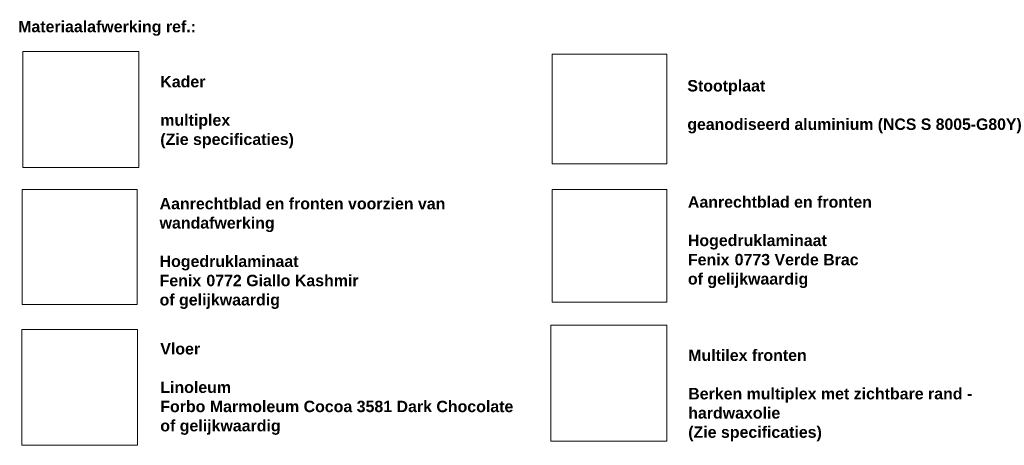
# Model space of a CAD drawing. Header units: millimetres. Extents: x -63106 to -34400, y -9418 to 31718.
# Tile 10 of 10: x -51674 to -34400, y 11901 to 19369. Entities that reach past the tile are written whole.
import ezdxf

# ---------------------------------------------------------------- set-up
doc = ezdxf.new("R2010")
doc.units = ezdxf.units.MM
doc.linetypes.add('Dash_2_', pattern=[6.35, 3.175, -3.175])
doc.layers.add('A09-G--', color=8, linetype='Dash_2_', lineweight=5)
doc.layers.add('A09-NT--4', color=7, linetype='Continuous', lineweight=5)
doc.styles.add('Arial_B', font='arialbd.ttf', dxfattribs={"height": 200})
picture_1 = doc.add_image_def('image1.jpg', size_in_pixel=(1021, 1021))
picture_2 = doc.add_image_def('image5.png', size_in_pixel=(686, 687))
picture_3 = doc.add_image_def('image6.jpg', size_in_pixel=(247, 243))
picture_4 = doc.add_image_def('image7.png', size_in_pixel=(527, 505))
picture_5 = doc.add_image_def('image8.png', size_in_pixel=(748, 748))

msp = doc.modelspace()

# ---------------------------------------------------------------- texts
at = {"layer": 'A09-NT--4', "char_height": 200, "attachment_point": 1, "style": 'Arial_B', "bg_fill": 3, "box_fill_scale": 1.25, "bg_fill_color": 256, "bg_fill_true_color": 13158600, "bg_fill_transparency": 0}
for s, insert, width in [('Materiaalafwerking ref.:', (-51702, 19348.6), 3872.151), ('Kader', (-49208, 18382.6), 978.059), ('Stootplaat ', (-39960.7, 18310), 1771.729), ('multiplex', (-49208, 17707.9), 1507.172), ('geanodiseerd aluminium (NCS S 8005-G80Y) ', (-39960.7, 17635.4), 7375.525), ('Aanrechtblad en fronten voorzien van ', (-49220, 16241.7), 6253.162), ('Aanrechtblad en fronten ', (-39951.3, 16271.2), 4064.556), ('wandafwerking', (-49220, 15904.3), 2509.282), ('Hogedruklaminaat', (-39951.3, 15596.6), 2998.311), ('Hogedruklaminaat', (-49220, 15229.6), 2998.311), ('of gelijkwaardig', (-39951.3, 14921.9), 2613.501), ('of gelijkwaardig', (-49220, 14554.9), 2613.501), ('Vloer', (-49208, 13694.5), 865.822), ('Multilex fronten', (-39945.8, 13581.3), 2565.4), ('Linoleum', (-49208, 13019.8), 1523.206), ('Berken multiplex met zichtbare rand - ', (-39945.8, 12906.6), 6237.129), ('Forbo Marmoleum Cocoa 3581 Dark Chocolate', (-49208, 12682.5), 7640.082), ('of gelijkwaardig', (-49208, 12345.1), 2613.501), ('(Zie specificaties)', (-39945.8, 12231.9), 2886.075)]:
    msp.add_mtext(s, dxfattribs=dict(at, insert=insert, width=width))

# ---------------------------------------------------------------- pictures from other files: only their frames are drawn
at = {"layer": 'A09-G--'}
image = msp.add_image(picture_1, insert=(-51620.6, 16776.6), size_in_units=(2034.9, 2034.9), dxfattribs=at)
image.dxf.flags = 7
image = msp.add_image(picture_4, insert=(-42332.6, 16837.3), size_in_units=(2013.3, 1929.2), dxfattribs=at)
image.dxf.flags = 7
image = msp.add_image(picture_2, insert=(-51632.6, 14368.7), size_in_units=(2016.6, 2019.5), dxfattribs=at)
image.dxf.flags = 7
image = msp.add_image(picture_3, insert=(-42332.6, 14411.2), size_in_units=(2009.5, 1976.9), dxfattribs=at)
image.dxf.flags = 7
image = msp.add_image(picture_1, insert=(-42358.4, 11975.4), size_in_units=(2034.9, 2034.9), dxfattribs=at)
image.dxf.flags = 7
image = msp.add_image(picture_5, insert=(-51635, 11900.5), size_in_units=(2030, 2030), dxfattribs=at)
image.dxf.flags = 7

# ---------------------------------------------------------------- next in the draw order: texts
at = {"layer": 'A09-NT--4', "char_height": 200, "attachment_point": 1, "style": 'Arial_B', "bg_fill": 3, "box_fill_scale": 1.25, "bg_fill_color": 256, "bg_fill_true_color": 13158600, "bg_fill_transparency": 0}
for s, insert, width in [('(Zie specificaties)', (-49208, 17370.5), 2886.075), ('Fenix ', (-39951.3, 15259.2), 994.093), ('0773 Verde Brac ', (-39131.1, 15259.2), 2789.872), ('Fenix ', (-49220, 14892.3), 994.093), ('0772 Giallo Kashmir ', (-48399.7, 14892.3), 3391.138), ('hardwaxolie', (-39945.8, 12569.3), 2004.219)]:
    msp.add_mtext(s, dxfattribs=dict(at, insert=insert, width=width))

doc.saveas('drawing.dxf')
